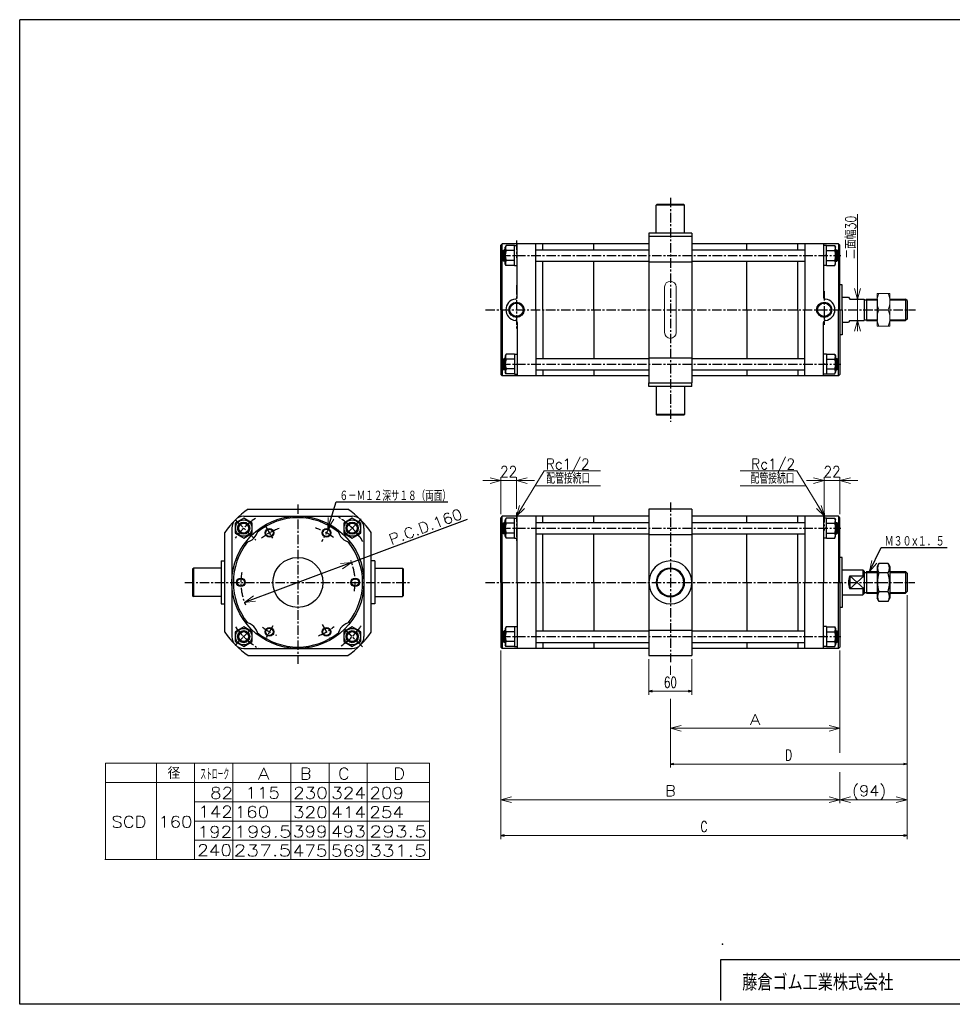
# Model space of a CAD drawing. Header units: millimetres. Extents: x -985 to 985, y -705 to 705.
# Tile 1 of 2: x -985 to 321, y -674 to 705. Entities that reach past the tile are written whole.
import ezdxf
from ezdxf.enums import TextEntityAlignment as Align

# ---------------------------------------------------------------- set-up
doc = ezdxf.new("R2010")
doc.units = ezdxf.units.MM
doc.header["$LTSCALE"] = 0.416667
doc.header["$PDSIZE"] = 1
doc.linetypes.add('CENTER', pattern=[50.8, 31.75, -6.35, 6.35, -6.35])
doc.layers.add('ZUWAKU', color=7, linetype='Continuous')
doc.styles.add('dcStyle0', font='txt.shx', dxfattribs={"width": 0.714286, "bigfont": 'bigfont'})
doc.dimstyles.new('DaDimRotatedStyle', dxfattribs={"dimtxt": 15, "dimasz": 5.000003, "dimexe": 5, "dimexo": 1.666667, "dimgap": 5, "dimtad": 3, "dimdsep": 46, "dimtxsty": 'dcStyle0', "dimblk1": 'OPEN30', "dimblk2": 'OPEN30', "dimsah": 1, "dimcen": 0.09, "dimclrd": 4, "dimclre": 4, "dimclrt": 4, "dimadec": 0, "dimazin": 2, "dimtfac": 1, "dimtdec": 4, "dimtmove": 0, "dimatfit": 0, "dimfxl": 1, "dimarcsym": 0})

# ---------------------------------------------------------------- blocks, each defined once
blk = doc.blocks.new('DC_GROUP_Φ160_1')
at = {"color": 4, "linetype": 'Continuous', "lineweight": 18}
for p, q in [((205.5, -67.7), (208.4, -52.5)), ((205.5, -67.7), (212, -54.2)), ((215.6, -56), (205.5, -67.7))]:
    blk.add_line(p, q, dxfattribs=at)
blk = doc.blocks.new('DC_GROUP_Φ160_2')
at = {"color": 4, "linetype": 'Continuous', "lineweight": 18}
for p, q in [((-553.2, -7.8), (-552.7, 7.7)), ((-553.2, -7.8), (-548.8, 6.6)), ((-545, 5.4), (-553.2, -7.8))]:
    blk.add_line(p, q, dxfattribs=at)
blk = doc.blocks.new('DC_GROUP_Φ160_3')
at = {"color": 4, "linetype": 'Continuous', "lineweight": 18}
for p, q in [((-535.7, -56.4), (-520.3, -54.9)), ((-520.3, -54.9), (-534.3, -60.2)), ((-520.3, -54.9), (-532.9, -64))]:
    blk.add_line(p, q, dxfattribs=at)
blk = doc.blocks.new('DC_GROUP_Φ160_4')
at = {"color": 4, "linetype": 'Continuous', "lineweight": 18}
for p, q in [((-670.2, -110.9), (-657.5, -101.9)), ((-670.2, -110.9), (-656.1, -105.6)), ((-654.7, -109.4), (-670.2, -110.9))]:
    blk.add_line(p, q, dxfattribs=at)
blk = doc.blocks.new('DC_GROUP_Φ160_5')
at = {"color": 4, "linetype": 'Continuous', "lineweight": 18}
for p, q in [((-289.1, 9.6), (-284.8, 24.5)), ((-289.1, 9.6), (-281.3, 22.4)), ((-277.9, 20.3), (-289.1, 9.6))]:
    blk.add_line(p, q, dxfattribs=at)
blk = doc.blocks.new('DC_GROUP_Φ160_6')
at = {"color": 4, "linetype": 'Continuous', "lineweight": 18}
for p, q in [((142.1, 9.6), (130.9, 20.3)), ((142.1, 9.6), (134.3, 22.4)), ((137.8, 24.5), (142.1, 9.6))]:
    blk.add_line(p, q, dxfattribs=at)
blk = doc.blocks.new('DC_GROUP_Φ160_7')
at = {"color": 4, "linetype": 'Continuous', "lineweight": 25}
for p, q in [((218.6, -56.4), (215.9, -60.9)), ((215.9, -60.9), (215.9, -104.9)), ((231.3, -56.4), (218.6, -56.4)), ((231.3, -56.4), (233.9, -60.9)), ((233.9, -60.9), (233.9, -104.9)), ((231.3, -69.6), (218.6, -69.6)), ((231.3, -96.2), (218.6, -96.2)), ((218.6, -109.5), (215.9, -104.9)), ((231.3, -109.5), (218.6, -109.5)), ((231.3, -109.5), (233.9, -104.9))]:
    blk.add_line(p, q, dxfattribs=at)
for centre, radius, start, end in [((228.3, -63), 11.8, 145.6111, 214.3889), ((221.6, -63), 11.8, 325.6111, 34.3889), ((260.4, -82.9), 43.9, 162.4111, 197.5889), ((189.4, -82.9), 43.9, 342.4111, 17.5889), ((228.3, -102.8), 11.8, 145.6111, 214.3889), ((221.6, -102.8), 11.8, 325.6111, 34.3889)]:
    blk.add_arc(centre, radius, start, end, dxfattribs=at)
blk = doc.blocks.new('DC_GROUP_Φ160_8')
at = {"color": 4, "linetype": 'Continuous', "lineweight": 25}
for p, q in [((-303.7, -145.1), (-305.1, -147.4)), ((-305.1, -147.4), (-305.1, -170.4)), ((-292.1, -145.1), (-303.7, -145.1)), ((-292.1, -144.9), (-292.1, -172.9)), ((-292.1, -144.9), (-288.1, -144.9)), ((-292.1, -145.1), (-292.1, -172.8)), ((-292.1, -152), (-303.7, -152)), ((-292.1, -159.5), (-288.1, -158.4)), ((-303.7, -172.8), (-305.1, -170.4)), ((-292.1, -165.8), (-303.7, -165.8)), ((-292.1, -172.8), (-303.7, -172.8)), ((-292.1, -172.9), (-288.1, -172.9))]:
    blk.add_line(p, q, dxfattribs=at)
for centre, radius, start, end in [((-297.7, -148.5), 6.93, 150, 210), ((-286.8, -158.9), 18.3, 157.7807, 202.2193), ((-297.7, -169.3), 6.93, 150, 210)]:
    blk.add_arc(centre, radius, start, end, dxfattribs=at)
blk = doc.blocks.new('DC_GROUP_Φ160_9')
at = {"color": 4, "linetype": 'Continuous', "lineweight": 25}
for p, q in [((144.9, -144.9), (140.9, -144.9)), ((144.9, -144.9), (144.9, -172.9)), ((144.9, -145.1), (144.9, -172.8)), ((144.9, -145.1), (156.6, -145.1)), ((156.6, -145.1), (157.9, -147.4)), ((157.9, -147.4), (157.9, -170.4)), ((144.9, -159.5), (140.9, -158.4)), ((144.9, -152), (156.6, -152)), ((144.9, -172.9), (140.9, -172.9)), ((144.9, -165.8), (156.6, -165.8)), ((144.9, -172.8), (156.6, -172.8)), ((156.6, -172.8), (157.9, -170.4))]:
    blk.add_line(p, q, dxfattribs=at)
for centre, radius, start, end in [((150.6, -148.5), 6.93, 330, 30), ((139.6, -158.9), 18.3, 337.7807, 22.2193), ((150.6, -169.3), 6.93, 330, 30)]:
    blk.add_arc(centre, radius, start, end, dxfattribs=at)
blk = doc.blocks.new('DC_GROUP_Φ160_10')
at = {"color": 4, "linetype": 'Continuous', "lineweight": 25}
for p, q in [((-303.7, 6.9), (-305.1, 4.6)), ((-305.1, -18.4), (-305.1, 4.6)), ((-292.1, 6.9), (-303.7, 6.9)), ((-292.1, 0), (-303.7, 0)), ((-292.1, -20.9), (-292.1, 7.1)), ((-292.1, 7.1), (-288.1, 7.1)), ((-292.1, -20.8), (-292.1, 6.9)), ((-292.1, -6.4), (-288.1, -7.5)), ((-303.7, -20.8), (-305.1, -18.4)), ((-292.1, -13.8), (-303.7, -13.8)), ((-292.1, -20.8), (-303.7, -20.8)), ((-292.1, -20.9), (-288.1, -20.9))]:
    blk.add_line(p, q, dxfattribs=at)
for centre, radius, start, end in [((-286.8, -6.9), 18.3, 157.7807, 202.2193), ((-297.7, 3.5), 6.93, 150, 210), ((-297.7, -17.3), 6.93, 150, 210)]:
    blk.add_arc(centre, radius, start, end, dxfattribs=at)
blk = doc.blocks.new('DC_GROUP_Φ160_11')
at = {"color": 4, "linetype": 'Continuous', "lineweight": 25}
for p, q in [((144.9, 7.1), (140.9, 7.1)), ((144.9, -20.9), (144.9, 7.1)), ((144.9, -20.8), (144.9, 6.9)), ((144.9, 6.9), (156.6, 6.9)), ((144.9, 0), (156.6, 0)), ((156.6, 6.9), (157.9, 4.6)), ((157.9, -18.4), (157.9, 4.6)), ((144.9, -6.4), (140.9, -7.5)), ((144.9, -20.9), (140.9, -20.9)), ((144.9, -13.8), (156.6, -13.8)), ((144.9, -20.8), (156.6, -20.8)), ((156.6, -20.8), (157.9, -18.4))]:
    blk.add_line(p, q, dxfattribs=at)
for centre, radius, start, end in [((150.6, 3.5), 6.93, 330, 30), ((139.6, -6.9), 18.3, 337.7807, 22.2193), ((150.6, -17.3), 6.93, 330, 30)]:
    blk.add_arc(centre, radius, start, end, dxfattribs=at)
blk = doc.blocks.new('DC_GROUP_Φ160_12')
at = {"color": 4, "linetype": 'Continuous', "lineweight": 25}
for p, q in [((-303.7, 236.6), (-305.1, 234.3)), ((-292.1, 236.6), (-303.7, 236.6)), ((-292.1, 236.8), (-292.1, 208.8)), ((-292.1, 236.8), (-288.1, 236.8)), ((-292.1, 236.6), (-292.1, 208.9)), ((-305.1, 234.3), (-305.1, 211.3)), ((-292.1, 229.7), (-303.7, 229.7)), ((-292.1, 222.3), (-288.1, 223.3)), ((-303.7, 208.9), (-305.1, 211.3)), ((-292.1, 215.9), (-303.7, 215.9)), ((-292.1, 208.9), (-303.7, 208.9)), ((-292.1, 208.8), (-288.1, 208.8))]:
    blk.add_line(p, q, dxfattribs=at)
for centre, radius, start, end in [((-297.7, 233.2), 6.93, 150, 210), ((-286.8, 222.8), 18.3, 157.7807, 202.2193), ((-297.7, 212.4), 6.93, 150, 210)]:
    blk.add_arc(centre, radius, start, end, dxfattribs=at)
blk = doc.blocks.new('DC_GROUP_Φ160_13')
at = {"color": 4, "linetype": 'Continuous', "lineweight": 25}
for p, q in [((144.9, 236.8), (140.9, 236.8)), ((144.9, 236.8), (144.9, 208.8)), ((144.9, 236.6), (144.9, 208.9)), ((144.9, 236.6), (156.6, 236.6)), ((156.6, 236.6), (157.9, 234.3)), ((144.9, 222.3), (140.9, 223.3)), ((144.9, 229.7), (156.6, 229.7)), ((157.9, 234.3), (157.9, 211.3)), ((144.9, 208.8), (140.9, 208.8)), ((144.9, 215.9), (156.6, 215.9)), ((144.9, 208.9), (156.6, 208.9)), ((156.6, 208.9), (157.9, 211.3))]:
    blk.add_line(p, q, dxfattribs=at)
for centre, radius, start, end in [((150.6, 233.2), 6.93, 330, 30), ((139.6, 222.8), 18.3, 337.7807, 22.2193), ((150.6, 212.4), 6.93, 330, 30)]:
    blk.add_arc(centre, radius, start, end, dxfattribs=at)
blk = doc.blocks.new('DC_GROUP_Φ160_14')
at = {"color": 4, "linetype": 'Continuous', "lineweight": 25}
for p, q in [((-303.7, 388.6), (-305.1, 386.3)), ((-305.1, 363.3), (-305.1, 386.3)), ((-292.1, 388.6), (-303.7, 388.6)), ((-292.1, 360.8), (-292.1, 388.8)), ((-292.1, 388.8), (-288.1, 388.8)), ((-292.1, 360.9), (-292.1, 388.6)), ((-292.1, 381.7), (-303.7, 381.7)), ((-292.1, 375.3), (-288.1, 374.3)), ((-303.7, 360.9), (-305.1, 363.3)), ((-292.1, 367.9), (-303.7, 367.9)), ((-292.1, 360.9), (-303.7, 360.9)), ((-292.1, 360.8), (-288.1, 360.8))]:
    blk.add_line(p, q, dxfattribs=at)
for centre, radius, start, end in [((-297.7, 385.2), 6.93, 150, 210), ((-286.8, 374.8), 18.3, 157.7807, 202.2193), ((-297.7, 364.4), 6.93, 150, 210)]:
    blk.add_arc(centre, radius, start, end, dxfattribs=at)
blk = doc.blocks.new('DC_GROUP_Φ160_15')
at = {"color": 4, "linetype": 'Continuous', "lineweight": 25}
for p, q in [((144.9, 388.8), (140.9, 388.8)), ((144.9, 360.8), (144.9, 388.8)), ((144.9, 360.9), (144.9, 388.6)), ((144.9, 388.6), (156.6, 388.6)), ((156.6, 388.6), (157.9, 386.3)), ((157.9, 363.3), (157.9, 386.3)), ((144.9, 375.3), (140.9, 374.3)), ((144.9, 381.7), (156.6, 381.7)), ((144.9, 360.8), (140.9, 360.8)), ((144.9, 367.9), (156.6, 367.9)), ((144.9, 360.9), (156.6, 360.9)), ((156.6, 360.9), (157.9, 363.3))]:
    blk.add_line(p, q, dxfattribs=at)
for centre, radius, start, end in [((150.6, 385.2), 6.93, 330, 30), ((139.6, 374.8), 18.3, 337.7807, 22.2193), ((150.6, 364.4), 6.93, 330, 30)]:
    blk.add_arc(centre, radius, start, end, dxfattribs=at)
blk = doc.blocks.new('DC_GROUP_Φ160_16')
at = {"color": 4, "linetype": 'Continuous', "lineweight": 13}
for p, q in [((233.9, 321.8), (215.9, 321.8)), ((215.9, 321.8), (215.9, 275.8)), ((233.9, 275.8), (233.9, 321.8)), ((218.5, 298.8), (231.3, 298.8)), ((215.9, 275.8), (233.9, 275.8))]:
    blk.add_line(p, q, dxfattribs=at)
for centre, start, end in [((242.3, 310.3), 154.1759, 205.8241), ((207.5, 310.3), 334.1759, 25.8241), ((242.3, 287.3), 154.1759, 205.8241), ((207.5, 287.3), 334.1759, 25.8241)]:
    blk.add_arc(centre, 26.4, start, end, dxfattribs=at)
blk = doc.blocks.new('DC_GROUP_Φ160_18')
at = {"color": 4, "linetype": 'Continuous', "lineweight": 18}
for p, q in [((188.5, 313.8), (184.5, 328.8)), ((192.5, 328.8), (188.5, 313.8)), ((188.5, 313.8), (188.5, 328.8))]:
    blk.add_line(p, q, dxfattribs=at)
blk = doc.blocks.new('DC_GROUP_Φ160_19')
at = {"color": 4, "linetype": 'Continuous', "lineweight": 18}
for p, q in [((184.5, 268.8), (188.5, 283.8)), ((188.5, 283.8), (192.5, 268.8)), ((188.5, 283.8), (188.5, 268.8))]:
    blk.add_line(p, q, dxfattribs=at)
blk = doc.blocks.new('DC_GROUP_Φ160_17')
at = {"color": 4, "linetype": 'Continuous', "lineweight": 13}
for p, q in [((188.5, 432.9), (188.5, 313.8)), ((188.5, 283.8), (188.5, 313.8)), ((188.5, 273.8), (188.5, 283.8))]:
    blk.add_line(p, q, dxfattribs=at)
at = {"linetype": 'Continuous'}
for name in ['DC_GROUP_Φ160_18', 'DC_GROUP_Φ160_19']:
    blk.add_blockref(name, (0, 0), dxfattribs=at)
at = {"color": 4, "style": 'dcStyle0', "width": 0.714286}
blk.add_text('二面幅30', height=15, rotation=90, dxfattribs=at).set_placement((186.5, 370.2), (186.5, 430.2), align=Align.FIT)
blk = doc.blocks.new('DC_GROUP_Φ160_21')
at = {"color": 4, "linetype": 'Continuous', "lineweight": 18}
for p, q in [((-289.1, 59.6), (-274.1, 63.6)), ((-274.1, 55.6), (-289.1, 59.6)), ((-289.1, 59.6), (-274.1, 59.6))]:
    blk.add_line(p, q, dxfattribs=at)
blk = doc.blocks.new('DC_GROUP_Φ160_22')
at = {"color": 4, "linetype": 'Continuous', "lineweight": 18}
for p, q in [((-326.1, 63.6), (-311.1, 59.6)), ((-311.1, 59.6), (-326.1, 55.6)), ((-311.1, 59.6), (-326.1, 59.6))]:
    blk.add_line(p, q, dxfattribs=at)
blk = doc.blocks.new('DC_GROUP_Φ160_20')
at = {"color": 4, "linetype": 'Continuous', "lineweight": 13}
for p, q in [((-336.1, 59.6), (-311.1, 59.6)), ((-311.1, 12.6), (-311.1, 64.6)), ((-311.1, 59.6), (-289.1, 59.6)), ((-289.1, 20.1), (-289.1, 64.6)), ((-264.1, 59.6), (-289.1, 59.6))]:
    blk.add_line(p, q, dxfattribs=at)
at = {"linetype": 'Continuous'}
for name in ['DC_GROUP_Φ160_22', 'DC_GROUP_Φ160_21']:
    blk.add_blockref(name, (0, 0), dxfattribs=at)
at = {"color": 4, "style": 'dcStyle0', "width": 0.8}
blk.add_text('22', height=15, dxfattribs=at).set_placement((-312.1, 64.6), (-288.1, 64.6), align=Align.FIT)
blk = doc.blocks.new('DC_GROUP_Φ160_24')
at = {"color": 4, "linetype": 'Continuous', "lineweight": 18}
for p, q in [((163.9, 59.6), (178.9, 63.6)), ((178.9, 55.6), (163.9, 59.6)), ((163.9, 59.6), (178.9, 59.6))]:
    blk.add_line(p, q, dxfattribs=at)
blk = doc.blocks.new('DC_GROUP_Φ160_25')
at = {"color": 4, "linetype": 'Continuous', "lineweight": 18}
for p, q in [((126.9, 63.6), (141.9, 59.6)), ((141.9, 59.6), (126.9, 55.6)), ((141.9, 59.6), (126.9, 59.6))]:
    blk.add_line(p, q, dxfattribs=at)
blk = doc.blocks.new('DC_GROUP_Φ160_23')
at = {"color": 4, "linetype": 'Continuous', "lineweight": 13}
for p, q in [((116.9, 59.6), (141.9, 59.6)), ((141.9, 14.6), (141.9, 64.6)), ((141.9, 59.6), (163.9, 59.6)), ((163.9, 12.6), (163.9, 64.6)), ((188.9, 59.6), (163.9, 59.6))]:
    blk.add_line(p, q, dxfattribs=at)
at = {"linetype": 'Continuous'}
for name in ['DC_GROUP_Φ160_25', 'DC_GROUP_Φ160_24']:
    blk.add_blockref(name, (0, 0), dxfattribs=at)
at = {"color": 4, "style": 'dcStyle0', "width": 0.8}
blk.add_text('22', height=15, dxfattribs=at).set_placement((140.9, 64.6), (164.9, 64.6), align=Align.FIT)
blk = doc.blocks.new('DC_GROUP_Φ160_26')
at = {"color": 4, "linetype": 'Continuous', "lineweight": 25}
for radius in [6, 5.1]:
    blk.add_circle((-675.2, -82.9), radius, dxfattribs=at)
blk = doc.blocks.new('DC_GROUP_Φ160_27')
at = {"color": 4, "linetype": 'Continuous', "lineweight": 25}
for radius in [6, 5.1]:
    blk.add_circle((-635.2, -152.2), radius, dxfattribs=at)
blk = doc.blocks.new('DC_GROUP_Φ160_28')
at = {"color": 4, "linetype": 'Continuous', "lineweight": 25}
for radius in [6, 5.1]:
    blk.add_circle((-555.2, -152.2), radius, dxfattribs=at)
blk = doc.blocks.new('DC_GROUP_Φ160_29')
at = {"color": 4, "linetype": 'Continuous', "lineweight": 25}
for radius in [6, 5.1]:
    blk.add_circle((-515.2, -82.9), radius, dxfattribs=at)
blk = doc.blocks.new('DC_GROUP_Φ160_30')
at = {"color": 4, "linetype": 'Continuous', "lineweight": 25}
for radius in [6, 5.1]:
    blk.add_circle((-555.2, -13.6), radius, dxfattribs=at)
blk = doc.blocks.new('DC_GROUP_Φ160_31')
at = {"color": 4, "linetype": 'Continuous', "lineweight": 25}
for radius in [6, 5.1]:
    blk.add_circle((-635.2, -13.6), radius, dxfattribs=at)
blk = doc.blocks.new('DC_GROUP_Φ160_32')
at = {"color": 4, "linetype": 'Continuous', "lineweight": 25}
for p, q in [((-519.2, -145.1), (-531.2, -152)), ((-507.2, -152), (-519.2, -145.1)), ((-531.2, -152), (-531.2, -165.8)), ((-507.2, -165.8), (-507.2, -152)), ((-531.2, -165.8), (-519.2, -172.8)), ((-519.2, -172.8), (-507.2, -165.8))]:
    blk.add_line(p, q, dxfattribs=at)
for radius in [11.5, 8, 7]:
    blk.add_circle((-519.2, -158.9), radius, dxfattribs=at)
blk = doc.blocks.new('DC_GROUP_Φ160_33')
at = {"color": 4, "linetype": 'Continuous', "lineweight": 25}
for p, q in [((-671.2, -145.1), (-683.2, -152)), ((-659.2, -152), (-671.2, -145.1)), ((-683.2, -152), (-683.2, -165.8)), ((-659.2, -165.8), (-659.2, -152)), ((-683.2, -165.8), (-671.2, -172.8)), ((-671.2, -172.8), (-659.2, -165.8))]:
    blk.add_line(p, q, dxfattribs=at)
for radius in [11.5, 8, 7]:
    blk.add_circle((-671.2, -158.9), radius, dxfattribs=at)
blk = doc.blocks.new('DC_GROUP_Φ160_34')
at = {"color": 4, "linetype": 'Continuous', "lineweight": 25}
for p, q in [((-671.2, 6.9), (-683.2, 0)), ((-683.2, 0), (-683.2, -13.8)), ((-659.2, 0), (-671.2, 6.9)), ((-659.2, -13.8), (-659.2, 0)), ((-683.2, -13.8), (-671.2, -20.8)), ((-671.2, -20.8), (-659.2, -13.8))]:
    blk.add_line(p, q, dxfattribs=at)
for radius in [11.5, 8, 7]:
    blk.add_circle((-671.2, -6.9), radius, dxfattribs=at)
blk = doc.blocks.new('DC_GROUP_Φ160_35')
at = {"color": 4, "linetype": 'Continuous', "lineweight": 25}
for p, q in [((-519.2, 6.9), (-531.2, 0)), ((-531.2, 0), (-531.2, -13.8)), ((-507.2, 0), (-519.2, 6.9)), ((-507.2, -13.8), (-507.2, 0)), ((-531.2, -13.8), (-519.2, -20.8)), ((-519.2, -20.8), (-507.2, -13.8))]:
    blk.add_line(p, q, dxfattribs=at)
for radius in [11.5, 8, 7]:
    blk.add_circle((-519.2, -6.9), radius, dxfattribs=at)
blk = doc.blocks.new('DC_GROUP_Φ160_45')
at = {"color": 4, "linetype": 'Continuous', "lineweight": 18}
for p, q in [((-73.6, -287.3), (-58.6, -283.3)), ((-58.6, -291.3), (-73.6, -287.3)), ((-73.6, -287.3), (-58.6, -287.3))]:
    blk.add_line(p, q, dxfattribs=at)
blk = doc.blocks.new('DC_GROUP_Φ160_46')
at = {"color": 4, "linetype": 'Continuous', "lineweight": 18}
for p, q in [((148.9, -283.3), (163.9, -287.3)), ((163.9, -287.3), (148.9, -291.3)), ((163.9, -287.3), (148.9, -287.3))]:
    blk.add_line(p, q, dxfattribs=at)
blk = doc.blocks.new('DC_GROUP_Φ160_44')
at = {"color": 4, "linetype": 'Continuous', "lineweight": 13}
for p, q in [((163.9, -178.4), (163.9, -292.3)), ((-73.6, -199.7), (-73.6, -212.4)), ((-73.6, -246), (-73.6, -292.3)), ((-73.6, -287.3), (163.9, -287.3))]:
    blk.add_line(p, q, dxfattribs=at)
at = {"linetype": 'Continuous'}
for name in ['DC_GROUP_Φ160_45', 'DC_GROUP_Φ160_46']:
    blk.add_blockref(name, (0, 0), dxfattribs=at)
at = {"color": 4, "style": 'dcStyle0'}
blk.add_text('A', height=15, dxfattribs=at).set_placement((37.7, -282.3), (52.7, -282.3), align=Align.FIT)
blk = doc.blocks.new('DC_GROUP_Φ160_48')
at = {"color": 4, "linetype": 'Continuous', "lineweight": 18}
for p, q in [((-311.1, -387.3), (-296.1, -383.3)), ((-296.1, -391.3), (-311.1, -387.3)), ((-311.1, -387.3), (-296.1, -387.3))]:
    blk.add_line(p, q, dxfattribs=at)
blk = doc.blocks.new('DC_GROUP_Φ160_49')
at = {"color": 4, "linetype": 'Continuous', "lineweight": 18}
for p, q in [((148.9, -383.3), (163.9, -387.3)), ((163.9, -387.3), (148.9, -391.3)), ((163.9, -387.3), (148.9, -387.3))]:
    blk.add_line(p, q, dxfattribs=at)
blk = doc.blocks.new('DC_GROUP_Φ160_50')
at = {"color": 4, "linetype": 'Continuous', "lineweight": 18}
for p, q in [((163.9, -387.3), (178.9, -383.3)), ((178.9, -391.3), (163.9, -387.3)), ((163.9, -387.3), (178.9, -387.3))]:
    blk.add_line(p, q, dxfattribs=at)
blk = doc.blocks.new('DC_GROUP_Φ160_51')
at = {"color": 4, "linetype": 'Continuous', "lineweight": 18}
for p, q in [((242.9, -383.3), (257.9, -387.3)), ((257.9, -387.3), (242.9, -391.3)), ((257.9, -387.3), (242.9, -387.3))]:
    blk.add_line(p, q, dxfattribs=at)
blk = doc.blocks.new('DC_GROUP_Φ160_47')
at = {"color": 4, "linetype": 'Continuous', "lineweight": 13}
for p, q in [((257.9, -100.9), (257.9, -392.3)), ((-311.1, -178.4), (-311.1, -392.3)), ((163.9, -178.4), (163.9, -321.8)), ((163.9, -348.9), (163.9, -392.3)), ((-311.1, -387.3), (163.9, -387.3)), ((163.9, -387.3), (257.9, -387.3))]:
    blk.add_line(p, q, dxfattribs=at)
at = {"linetype": 'Continuous'}
for name in ['DC_GROUP_Φ160_48', 'DC_GROUP_Φ160_49', 'DC_GROUP_Φ160_50', 'DC_GROUP_Φ160_51']:
    blk.add_blockref(name, (0, 0), dxfattribs=at)
at = {"color": 4, "style": 'dcStyle0'}
blk.add_text('B', height=15, dxfattribs=at).set_placement((-81.1, -382.3), (-66.1, -382.3), align=Align.FIT)
at = {"color": 4, "style": 'dcStyle0', "width": 0.8}
blk.add_text('(94)', height=15, dxfattribs=at).set_placement((180.9, -382.3), (228.9, -382.3), align=Align.FIT)
blk = doc.blocks.new('_OPEN30')
at = {"color": 0, "linetype": 'ByBlock', "lineweight": -2}
for p, q in [((-1, 0.267949), (0, 0)), ((0, 0), (-1, -0.267949)), ((0, 0), (-1, 0))]:
    blk.add_line(p, q, dxfattribs=at)
blk = doc.blocks.new('*D57')
at = {"color": 4, "linetype": 'Continuous', "lineweight": 13}
for p, q in [((-103.6, -190.4), (-103.6, -240.4)), ((-43.6, -190.4), (-43.6, -240.4)), ((-103.6, -235.4), (-43.6, -235.4))]:
    blk.add_line(p, q, dxfattribs=at)
at = {"color": 4, "xscale": 5.000004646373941, "yscale": 4.999982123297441}
for p, rotation in [((-103.6, -235.4), 180), ((-43.6, -235.4), 360)]:
    blk.add_blockref('_OPEN30', p, dxfattribs=dict(at, rotation=rotation))
at = {"color": 4, "insert": (-73.6, -230.4), "char_height": 15, "width": 46.875, "attachment_point": 8, "style": 'dcStyle0'}
blk.add_mtext('\\T1.00;60', dxfattribs=at)
blk = doc.blocks.new('*D58')
at = {"color": 4, "linetype": 'Continuous', "lineweight": 13}
for p, q in [((257.9, -100.9), (257.9, -342.3)), ((-73.6, -251), (-73.6, -342.3)), ((-73.6, -337.3), (257.9, -337.3))]:
    blk.add_line(p, q, dxfattribs=at)
at = {"color": 4, "xscale": 5.000004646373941, "yscale": 4.999982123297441}
for p, rotation in [((-73.6, -337.3), 180), ((257.9, -337.3), 360)]:
    blk.add_blockref('_OPEN30', p, dxfattribs=dict(at, rotation=rotation))
at = {"color": 4, "insert": (92.2, -332.3), "char_height": 15, "width": 32.812, "attachment_point": 8, "style": 'dcStyle0'}
blk.add_mtext('\\T1.00;D', dxfattribs=at)
blk = doc.blocks.new('*D59')
at = {"color": 4, "linetype": 'Continuous', "lineweight": 13}
for p, q in [((257.9, -100.9), (257.9, -442.3)), ((-311.1, -178.4), (-311.1, -442.3)), ((-311.1, -437.3), (257.9, -437.3))]:
    blk.add_line(p, q, dxfattribs=at)
at = {"color": 4, "xscale": 5.000004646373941, "yscale": 4.999982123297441}
for p, rotation in [((-311.1, -437.3), 180), ((257.9, -437.3), 360)]:
    blk.add_blockref('_OPEN30', p, dxfattribs=dict(at, rotation=rotation))
at = {"color": 4, "insert": (-26.6, -432.3), "char_height": 15, "width": 32.812, "attachment_point": 8, "style": 'dcStyle0'}
blk.add_mtext('\\T1.00;C', dxfattribs=at)

msp = doc.modelspace()

# ---------------------------------------------------------------- linework, layer by layer
at = {"color": 4, "linetype": 'CENTER', "lineweight": 25}
for p, q in [((-73.588, 455.606), (-73.588, 141.793)), ((-289.088, 395.854), (-289.088, 371.323)), ((-310.789, 374.793), (165.285, 374.793)), ((-289.088, 333.408), (-289.088, 272.306)), ((141.912, 324.808), (141.912, 277.825)), ((-332.525, 298.793), (269.901, 298.793)), ((-310.789, 222.793), (165.285, 222.793)), ((-73.588, 29.085), (-73.588, -194.728)), ((-595.225, 26.147), (-595.225, -196.887)), ((-289.088, 15.1), (-289.088, -25.122)), ((141.912, 14.139), (141.912, -10.392)), ((-682.027, 3.881), (-654.333, -23.813)), ((-681.845, 3.699), (-660.809, -17.338)), ((-506.464, 5.839), (-530.312, -18.009)), ((-529.64, -17.338), (-508.604, 3.699)), ((-640.185, -5.047), (-629.734, -23.15)), ((-549.896, -4.411), (-562.462, -26.176)), ((-310.789, -6.922), (165.285, -6.922)), ((-753.849, -82.922), (-438.982, -82.922)), ((-332.525, -82.922), (268.781, -82.922)), ((-661.092, -148.789), (-683.401, -171.098)), ((-681.845, -169.542), (-660.809, -148.506)), ((-630.463, -143.956), (-639.831, -160.182)), ((-561.271, -141.73), (-550.358, -160.633)), ((-529.64, -148.506), (-508.604, -169.542)), ((-528.937, -149.209), (-504.897, -173.249)), ((-310.789, -158.922), (165.285, -158.922))]:
    msp.add_line(p, q, dxfattribs=at)
at = {"color": 4, "linetype": 'Continuous', "lineweight": 25}
for p, q in [((-92.588, 446.293), (-93.588, 445.293)), ((-93.588, 406.293), (-93.588, 445.293)), ((-53.588, 445.293), (-93.588, 445.293)), ((-54.588, 446.293), (-92.588, 446.293)), ((-54.588, 446.293), (-53.588, 445.293)), ((-53.588, 406.293), (-53.588, 445.293)), ((-43.588, 406.293), (-103.588, 406.293)), ((-103.588, 406.293), (-103.588, 401.293)), ((-103.588, 401.293), (-103.588, 196.293)), ((-43.588, 401.293), (-103.588, 401.293)), ((-43.588, 406.293), (-43.588, 401.293)), ((-43.588, 401.293), (-43.588, 196.293)), ((-309.088, 391.293), (-311.088, 389.293)), ((-311.088, 298.793), (-311.088, 389.293)), ((-309.088, 298.793), (-309.088, 391.293)), ((-103.588, 391.293), (-309.088, 391.293)), ((-288.088, 316.681), (-288.088, 391.293)), ((-262.088, 298.793), (-262.088, 391.293)), ((-252.388, 383.944), (-252.388, 391.293)), ((-252.388, 382.793), (-252.388, 391.293)), ((-180.988, 382.793), (-180.988, 391.293)), ((162.112, 391.293), (-43.588, 391.293)), ((33.612, 382.793), (33.612, 391.293)), ((105.012, 382.793), (105.012, 391.293)), ((114.912, 391.293), (114.912, 298.793)), ((140.912, 391.293), (140.912, 316.681)), ((163.912, 389.293), (161.912, 391.293)), ((161.912, 391.293), (161.912, 298.793)), ((163.912, 298.793), (163.912, 389.293)), ((-308.088, 381.293), (-306.588, 382.793)), ((-308.088, 368.293), (-308.088, 381.293)), ((-307.588, 381.793), (-305.088, 381.793)), ((-305.088, 382.793), (-306.588, 382.793)), ((-306.588, 366.793), (-306.588, 382.793)), ((-262.088, 382.793), (-103.588, 382.793)), ((-43.588, 382.793), (115.112, 382.793)), ((157.912, 382.793), (159.412, 382.793)), ((160.412, 381.793), (157.912, 381.793)), ((160.912, 381.293), (159.412, 382.793)), ((159.412, 366.793), (159.412, 382.793)), ((160.912, 368.293), (160.912, 381.293)), ((-308.088, 368.293), (-306.588, 366.793)), ((-307.588, 367.793), (-305.088, 367.793)), ((-305.088, 366.793), (-306.588, 366.793)), ((-262.088, 366.793), (-103.588, 366.793)), ((-252.388, 298.793), (-252.388, 366.793)), ((-180.988, 298.793), (-180.988, 366.793)), ((-103.588, 365.875), (-43.588, 365.875)), ((-43.588, 366.793), (115.112, 366.793)), ((33.612, 298.793), (33.612, 366.793)), ((105.012, 298.793), (105.012, 366.793)), ((160.412, 367.793), (157.912, 367.793)), ((157.912, 366.793), (159.412, 366.793)), ((160.912, 368.293), (159.412, 366.793)), ((166.912, 333.793), (163.912, 333.793)), ((166.912, 298.793), (166.912, 333.793)), ((166.912, 316.293), (175.773, 316.293)), ((175.773, 316.293), (177.912, 313.793)), ((177.912, 313.793), (197.912, 313.793)), ((197.912, 313.793), (197.912, 283.793)), ((197.912, 312.793), (200.837, 312.793)), ((200.837, 313.793), (215.923, 313.793)), ((200.837, 312.793), (215.923, 312.793)), ((200.912, 313.793), (200.912, 283.793)), ((215.923, 313.793), (215.923, 283.793)), ((233.923, 313.793), (255.912, 313.793)), ((233.923, 312.793), (256.912, 312.793)), ((257.912, 311.793), (255.912, 313.793)), ((255.912, 313.793), (255.912, 283.793)), ((257.912, 311.793), (257.912, 285.793)), ((-311.088, 298.793), (-311.088, 208.293)), ((-309.088, 298.793), (-309.088, 206.293)), ((-262.088, 298.793), (-262.088, 206.293)), ((-252.388, 298.793), (-252.388, 230.793)), ((-180.988, 298.793), (-180.988, 230.793)), ((33.612, 298.793), (33.612, 230.793)), ((105.012, 298.793), (105.012, 230.793)), ((114.912, 206.293), (114.912, 298.793)), ((161.912, 206.293), (161.912, 298.793)), ((163.912, 298.793), (163.912, 208.293)), ((166.912, 298.793), (166.912, 263.793)), ((-288.088, 280.904), (-288.088, 206.293)), ((140.912, 206.293), (140.912, 280.904)), ((166.912, 281.293), (175.773, 281.293)), ((177.912, 283.793), (175.773, 281.293)), ((177.912, 283.793), (197.912, 283.793)), ((197.912, 284.793), (200.837, 284.793)), ((200.912, 284.793), (215.923, 284.793)), ((200.912, 283.793), (215.923, 283.793)), ((233.923, 284.793), (256.912, 284.793)), ((233.923, 283.793), (255.912, 283.793)), ((257.912, 285.793), (255.912, 283.793)), ((166.912, 263.793), (163.912, 263.793)), ((-308.088, 229.293), (-306.588, 230.793)), ((-308.088, 229.293), (-308.088, 216.293)), ((-307.588, 229.793), (-305.088, 229.793)), ((-305.088, 230.793), (-306.588, 230.793)), ((-306.588, 230.793), (-306.588, 214.793)), ((-262.088, 230.793), (-103.588, 230.793)), ((-103.588, 231.711), (-43.588, 231.711)), ((-43.588, 230.793), (115.112, 230.793)), ((157.912, 230.793), (159.412, 230.793)), ((160.412, 229.793), (157.912, 229.793)), ((160.912, 229.293), (159.412, 230.793)), ((159.412, 230.793), (159.412, 214.793)), ((160.912, 229.293), (160.912, 216.293)), ((-309.088, 206.293), (-311.088, 208.293)), ((-308.088, 216.293), (-306.588, 214.793)), ((-307.588, 215.793), (-305.088, 215.793)), ((-305.088, 214.793), (-306.588, 214.793)), ((-262.088, 214.793), (-103.588, 214.793)), ((-252.388, 214.793), (-252.388, 206.293)), ((-252.388, 213.642), (-252.388, 206.293)), ((-180.988, 214.793), (-180.988, 206.293)), ((-43.588, 214.793), (115.112, 214.793)), ((33.612, 214.793), (33.612, 206.293)), ((105.012, 214.793), (105.012, 206.293)), ((160.412, 215.793), (157.912, 215.793)), ((157.912, 214.793), (159.412, 214.793)), ((160.912, 216.293), (159.412, 214.793)), ((163.912, 208.293), (161.912, 206.293)), ((-103.588, 206.293), (-309.088, 206.293)), ((-103.588, 196.293), (-43.588, 196.293)), ((-103.588, 191.293), (-103.588, 196.293)), ((162.112, 206.293), (-43.588, 206.293)), ((-43.588, 191.293), (-43.588, 196.293)), ((-43.588, 191.293), (-103.588, 191.293)), ((-93.588, 191.293), (-93.588, 152.293)), ((-53.588, 191.293), (-53.588, 152.293)), ((-92.588, 151.293), (-93.588, 152.293)), ((-53.588, 152.293), (-93.588, 152.293)), ((-54.588, 151.293), (-53.588, 152.293)), ((-54.588, 151.293), (-92.588, 151.293)), ((-553.164, -7.797), (-541.806, 29.681)), ((-541.806, 29.681), (-385.123, 29.681)), ((-665.008, 19.578), (-525.441, 19.578)), ((-103.588, 19.578), (-103.588, -185.422)), ((-43.588, 19.578), (-103.588, 19.578)), ((-43.588, 19.578), (-43.588, -185.422)), ((-671.225, 9.578), (-519.225, 9.578)), ((-520.275, -54.949), (-357.711, 5.724)), ((-309.088, 9.578), (-311.088, 7.578)), ((-311.088, -82.922), (-311.088, 7.578)), ((-309.088, -82.922), (-309.088, 9.578)), ((-103.588, 9.578), (-309.088, 9.578)), ((-308.088, -0.422), (-306.588, 1.078)), ((-307.588, 0.078), (-305.088, 0.078)), ((-305.088, 1.078), (-306.588, 1.078)), ((-306.588, -14.922), (-306.588, 1.078)), ((-288.088, -82.922), (-288.088, 9.578)), ((-262.088, 9.578), (-262.088, -175.422)), ((-262.088, 1.078), (-103.588, 1.078)), ((-252.388, 2.229), (-252.388, 9.578)), ((-252.388, 1.078), (-252.388, 9.578)), ((-180.988, 1.078), (-180.988, 9.578)), ((162.112, 9.578), (-43.588, 9.578)), ((-43.588, 1.078), (115.112, 1.078)), ((33.612, 1.078), (33.612, 9.578)), ((105.012, 1.078), (105.012, 9.578)), ((114.912, 9.578), (114.912, -82.922)), ((140.912, 9.578), (140.912, -82.922)), ((157.912, 1.078), (159.412, 1.078)), ((160.412, 0.078), (157.912, 0.078)), ((160.912, -0.422), (159.412, 1.078)), ((159.412, -14.922), (159.412, 1.078)), ((163.912, 7.578), (161.912, 9.578)), ((161.912, 9.578), (161.912, -82.922)), ((163.912, -82.922), (163.912, 7.578)), ((-697.725, -152.705), (-697.725, -13.138)), ((-687.725, -6.922), (-687.725, -158.922)), ((-502.725, -6.922), (-502.725, -158.922)), ((-492.725, -152.705), (-492.725, -13.138)), ((-308.088, -13.422), (-308.088, -0.422)), ((-308.088, -13.422), (-306.588, -14.922)), ((160.912, -13.422), (159.412, -14.922)), ((160.912, -13.422), (160.912, -0.422)), ((-307.588, -13.922), (-305.088, -13.922)), ((-305.088, -14.922), (-306.588, -14.922)), ((-262.088, -14.922), (-103.588, -14.922)), ((-252.388, -82.922), (-252.388, -14.922)), ((-180.988, -82.922), (-180.988, -14.922)), ((-103.588, -15.84), (-43.588, -15.84)), ((-43.588, -14.922), (115.112, -14.922)), ((33.612, -82.922), (33.612, -14.922)), ((105.012, -82.922), (105.012, -14.922)), ((160.412, -13.922), (157.912, -13.922)), ((157.912, -14.922), (159.412, -14.922)), ((205.483, -67.71), (221.805, -34.044)), ((221.805, -34.044), (314.304, -34.044)), ((-702.725, -52.922), (-702.725, -112.922)), ((-702.725, -52.922), (-697.725, -52.922)), ((-520.275, -54.949), (-670.174, -110.895)), ((-487.725, -52.922), (-492.725, -52.922)), ((-487.725, -52.922), (-487.725, -112.922)), ((166.912, -47.922), (163.912, -47.922)), ((166.912, -82.922), (166.912, -47.922)), ((-742.725, -63.922), (-741.725, -62.922)), ((-742.725, -63.922), (-742.725, -101.922)), ((-702.725, -62.922), (-741.725, -62.922)), ((-741.725, -62.922), (-741.725, -102.922)), ((-487.725, -62.922), (-448.725, -62.922)), ((-447.725, -63.922), (-448.725, -62.922)), ((-448.725, -62.922), (-448.725, -102.922)), ((-447.725, -63.922), (-447.725, -101.922)), ((166.912, -65.422), (195.912, -65.422)), ((197.912, -67.422), (195.912, -65.422)), ((195.912, -65.422), (195.912, -73.922)), ((197.912, -67.422), (195.912, -65.422)), ((197.912, -67.422), (197.912, -98.422)), ((197.912, -68.922), (200.837, -68.922)), ((200.837, -67.922), (215.923, -67.922)), ((200.837, -68.922), (215.923, -68.922)), ((200.912, -67.922), (200.912, -97.922)), ((233.923, -67.922), (255.912, -67.922)), ((233.923, -68.922), (256.912, -68.922)), ((257.912, -69.922), (255.912, -67.922)), ((255.912, -67.922), (255.912, -97.922)), ((177.912, -73.922), (177.912, -91.922)), ((177.912, -73.922), (197.912, -73.922)), ((177.912, -73.922), (197.912, -91.922)), ((197.912, -73.922), (177.912, -91.922)), ((257.912, -69.922), (257.912, -95.922)), ((-311.088, -82.922), (-311.088, -173.422)), ((-309.088, -82.922), (-309.088, -175.422)), ((-288.088, -82.922), (-288.088, -175.422)), ((-252.388, -82.922), (-252.388, -150.922)), ((-180.988, -82.922), (-180.988, -150.922)), ((33.612, -82.922), (33.612, -150.922)), ((105.012, -82.922), (105.012, -150.922)), ((114.912, -175.422), (114.912, -82.922)), ((140.912, -175.422), (140.912, -82.922)), ((161.912, -175.422), (161.912, -82.922)), ((163.912, -82.922), (163.912, -173.422)), ((166.912, -82.922), (166.912, -117.922)), ((197.912, -91.922), (177.912, -91.922)), ((195.912, -91.922), (195.912, -100.422)), ((257.912, -95.922), (255.912, -97.922)), ((-742.725, -101.922), (-741.725, -102.922)), ((-702.725, -102.922), (-741.725, -102.922)), ((-487.725, -102.922), (-448.725, -102.922)), ((-447.725, -101.922), (-448.725, -102.922)), ((166.912, -100.422), (195.912, -100.422)), ((197.912, -98.422), (195.912, -100.422)), ((197.912, -96.922), (200.912, -96.922)), ((200.912, -96.922), (215.923, -96.922)), ((200.912, -97.922), (215.923, -97.922)), ((233.923, -96.922), (256.912, -96.922)), ((233.923, -97.922), (255.912, -97.922)), ((-702.725, -112.922), (-697.725, -112.922)), ((-487.725, -112.922), (-492.725, -112.922)), ((166.912, -117.922), (163.912, -117.922)), ((-308.088, -152.422), (-306.588, -150.922)), ((-305.088, -150.922), (-306.588, -150.922)), ((-306.588, -150.922), (-306.588, -166.922)), ((-262.088, -150.922), (-103.588, -150.922)), ((-103.588, -150.004), (-43.588, -150.004)), ((-43.588, -150.922), (115.112, -150.922)), ((157.912, -150.922), (159.412, -150.922)), ((160.912, -152.422), (159.412, -150.922)), ((159.412, -150.922), (159.412, -166.922)), ((-308.088, -152.422), (-308.088, -165.422)), ((-308.088, -165.422), (-306.588, -166.922)), ((-307.588, -151.922), (-305.088, -151.922)), ((160.412, -151.922), (157.912, -151.922)), ((160.912, -165.422), (159.412, -166.922)), ((160.912, -152.422), (160.912, -165.422)), ((-671.225, -175.422), (-519.225, -175.422)), ((-309.088, -175.422), (-311.088, -173.422)), ((-103.588, -175.422), (-309.088, -175.422)), ((-307.588, -165.922), (-305.088, -165.922)), ((-305.088, -166.922), (-306.588, -166.922)), ((-262.088, -166.922), (-103.588, -166.922)), ((-252.388, -166.922), (-252.388, -175.422)), ((-252.388, -168.073), (-252.388, -175.422)), ((-180.988, -166.922), (-180.988, -175.422)), ((-43.588, -166.922), (115.112, -166.922)), ((162.112, -175.422), (-43.588, -175.422)), ((33.612, -166.922), (33.612, -175.422)), ((105.012, -166.922), (105.012, -175.422)), ((160.412, -165.922), (157.912, -165.922)), ((157.912, -166.922), (159.412, -166.922)), ((163.912, -173.422), (161.912, -175.422)), ((-665.008, -185.422), (-525.441, -185.422)), ((-103.588, -185.422), (-43.588, -185.422))]:
    msp.add_line(p, q, dxfattribs=at)
at = {"color": 4, "linetype": 'Continuous', "lineweight": 13}
for p, q in [((-81.688, 266.893), (-81.688, 330.693)), ((-65.488, 266.893), (-65.488, 330.693)), ((-289.088, 9.578), (-250.578, 73.117)), ((-250.578, 73.117), (-171.287, 73.117)), ((103.602, 73.117), (24.312, 73.117)), ((142.112, 9.578), (103.602, 73.117)), ((-263.189, 52.309), (-171.287, 52.309)), ((116.214, 52.309), (24.312, 52.309)), ((-864.919, -336.096), (-410.805, -336.096)), ((-864.919, -336.096), (-864.919, -471.096)), ((-793.586, -336.096), (-793.586, -471.096)), ((-740.132, -336.096), (-740.132, -471.096)), ((-686.679, -336.096), (-686.679, -471.096)), ((-605.061, -336.096), (-605.061, -471.096)), ((-551.608, -336.096), (-551.608, -471.096)), ((-551.608, -336.096), (-551.608, -471.096)), ((-498.154, -336.096), (-498.154, -471.096)), ((-498.154, -336.096), (-498.154, -471.096)), ((-498.154, -336.096), (-498.154, -471.096)), ((-410.805, -336.096), (-410.805, -471.096)), ((-864.919, -363.096), (-410.805, -363.096)), ((-740.132, -390.096), (-410.805, -390.096)), ((-740.006, -417.096), (-410.805, -417.096)), ((-740.132, -444.096), (-410.805, -444.096)), ((-865.839, -471.096), (-410.805, -471.096))]:
    msp.add_line(p, q, dxfattribs=at)
at = {"color": 4, "linetype": 'Continuous', "lineweight": 25}
for centre, radius in [((-289.088, 298.793), 10.495), ((-289.088, 298.793), 9.295), ((141.912, 298.793), 10.495), ((141.912, 298.793), 9.295), ((-595.225, -82.922), 92.5), ((-671.238, -6.908), 8.5), ((-519.211, -6.908), 8.5), ((-595.225, -82.922), 35), ((-671.238, -158.936), 8.5), ((-519.211, -158.936), 8.5)]:
    msp.add_circle(centre, radius, dxfattribs=at)
at = {"color": 4, "linetype": 'Continuous', "lineweight": 13}
for centre, start, end in [((-73.588, 330.693), 0, 180), ((-73.588, 266.893), 180, 0)]:
    msp.add_arc(centre, 8.1, start, end, dxfattribs=at)
at = {"color": 4, "linetype": 'Continuous', "lineweight": 25}
for centre, radius, start, end in [((-289.088, 298.793), 15, 96.37937, 263.62063), ((-291.088, 316.681), 3, 276.37937, 0), ((143.912, 316.681), 3, 180, 263.62063), ((141.912, 298.793), 15, 276.37937, 83.62063), ((-291.088, 280.904), 3, 0, 83.62063), ((143.912, 280.904), 3, 96.37937, 180), ((-595.225, -82.922), 124, 124.247643, 145.752357), ((-595.225, -82.922), 124, 34.247643, 55.752357), ((-671.225, -6.922), 16.5, 90, 180), ((-595.225, -82.922), 90.5, 51.122972, 128.877028), ((-519.225, -6.922), 16.5, 0, 90), ((-671.238, -6.908), 20, 277.250758, 352.749242), ((-519.211, -6.908), 20, 187.250758, 262.749242), ((-595.225, -82.922), 90.5, 141.122972, 218.877028), ((-595.225, -82.922), 90.5, 321.122972, 38.877028), ((-73.588, -82.922), 30, 360, 180), ((-73.588, -82.922), 20, 0, 180), ((-73.588, -82.922), 19, 360, 180), ((195.773, -82.922), 20, 153.256316, 206.743684), ((-73.588, -82.922), 30, 180, 0), ((-73.588, -82.922), 20, 180, 0), ((-73.588, -82.922), 19, 180, 0), ((-671.238, -158.936), 20, 7.250758, 82.749242), ((-519.211, -158.936), 20, 97.250758, 172.749242), ((-595.225, -82.922), 124, 214.247643, 235.752357), ((-671.225, -158.922), 16.5, 180, 270), ((-595.225, -82.922), 90.5, 231.122972, 308.877028), ((-595.225, -82.922), 124, 304.247643, 325.752357), ((-519.225, -158.922), 16.5, 270, 0)]:
    msp.add_arc(centre, radius, start, end, dxfattribs=at)
at = {"color": 4, "linetype": 'CENTER', "lineweight": 25}
for radius, start, end in [(107.5, 123.663294, 146.3064), (107.5, 126.699102, 140.982765), (107.5, 36.664414, 58.577506), (107.5, 32.184902, 52.820468), (80, 109.376688, 129.539968), (80, 51.705347, 72.255726), (80, 351.0834, 22.610987), (80, 170.177599, 203.020722), (107.5, 215.397753, 234.717504), (107.5, 216.259196, 239.453636), (80, 231.803223, 247.949327), (80, 291.005988, 309.407152), (107.5, 304.342228, 326.132268), (107.5, 307.338044, 323.557664)]:
    msp.add_arc((-595.225, -82.922), radius, start, end, dxfattribs=at)
at = {"color": 5, "linetype": 'Continuous'}
msp.add_point((-0.695, -589.435), dxfattribs=at)
at = {"layer": 'ZUWAKU', "color": 5, "linetype": 'Continuous', "lineweight": 25}
for p, q in [((-985, -673.75), (-985, 705)), ((955, 705), (-985, 705)), ((985, -673.75), (-985, -673.75))]:
    msp.add_line(p, q, dxfattribs=at)
at = {"layer": 'ZUWAKU', "color": 4, "linetype": 'Continuous', "lineweight": 25}
for p, q in [((-2.942, -611.193), (952.058, -611.193)), ((-2.942, -668.517), (-2.942, -611.193))]:
    msp.add_line(p, q, dxfattribs=at)

# ---------------------------------------------------------------- block references
at = {"linetype": 'Continuous'}
for name in ['DC_GROUP_Φ160_17', 'DC_GROUP_Φ160_14', 'DC_GROUP_Φ160_15', 'DC_GROUP_Φ160_16', 'DC_GROUP_Φ160_12', 'DC_GROUP_Φ160_13', 'DC_GROUP_Φ160_20', 'DC_GROUP_Φ160_23', 'DC_GROUP_Φ160_5', 'DC_GROUP_Φ160_6', 'DC_GROUP_Φ160_34', 'DC_GROUP_Φ160_2', 'DC_GROUP_Φ160_35', 'DC_GROUP_Φ160_10', 'DC_GROUP_Φ160_11', 'DC_GROUP_Φ160_31', 'DC_GROUP_Φ160_30', 'DC_GROUP_Φ160_3', 'DC_GROUP_Φ160_1', 'DC_GROUP_Φ160_7', 'DC_GROUP_Φ160_26', 'DC_GROUP_Φ160_29', 'DC_GROUP_Φ160_4', 'DC_GROUP_Φ160_47', 'DC_GROUP_Φ160_33', 'DC_GROUP_Φ160_27', 'DC_GROUP_Φ160_28', 'DC_GROUP_Φ160_32', 'DC_GROUP_Φ160_8', 'DC_GROUP_Φ160_9', 'DC_GROUP_Φ160_44']:
    msp.add_blockref(name, (0, 0), dxfattribs=at)

# ---------------------------------------------------------------- texts
at = {"color": 4, "style": 'dcStyle0'}
for s, height, width, p, p2 in [('Rc1/2', 15, 0.82, (-248.151, 75.207), (-186.651, 75.207)), ('Rc1/2', 15, 0.82, (39.575, 75.207), (101.075, 75.207)), ('配管接続口', 15, 0.683333, (-247.342, 55.32), (-185.842, 55.32)), ('配管接続口', 15, 0.683333, (38.766, 55.32), (100.266, 55.32)), ('６－Ｍ１２深サ１８（両面）', 15, 0.666667, (-537.006, 30.881), (-381.006, 30.881)), ('Ｍ３０×１．５', 15, 0.666667, (226.605, -32.844), (310.605, -32.844)), ('   径', 16.2, 0.952381, (-824.834, -358.142), (-760.034, -358.142)), ('ストローク', 16.2, 0.416667, (-732.035, -359.5), (-691.535, -359.5))]:
    msp.add_text(s, height=height, dxfattribs=dict(at, width=width)).set_placement(p, p2, align=Align.FIT)
at = {"color": 4, "style": 'dcStyle0', "width": 0.8}
msp.add_text('P.C.D.160', height=15, rotation=20.466829, dxfattribs=at).set_placement((-464.492, -30.789), (-363.309, 6.974), align=Align.FIT)
at = {"color": 4, "style": 'dcStyle0'}
for s, p, p2 in [('A', (-651.327, -358.832), (-635.127, -358.832)), ('B', (-592.495, -358.832), (-576.295, -358.832)), ('C', (-539.042, -358.832), (-522.842, -358.832)), ('D', (-461.479, -358.832), (-445.279, -358.832)), ('82', (-718.387, -385.885), (-685.987, -385.885)), ('115', (-669.028, -385.768), (-620.428, -385.768)), ('230', (-602.057, -385.832), (-553.457, -385.832)), ('324', (-548.604, -385.832), (-500.004, -385.832)), ('209', (-495.15, -385.832), (-446.55, -385.832)), ('142', (-735.021, -412.242), (-686.421, -412.242)), ('160', (-684.068, -412.439), (-635.468, -412.439)), ('320', (-602.201, -412.832), (-553.601, -412.832)), ('414', (-548.747, -412.832), (-500.147, -412.832)), ('254', (-495.294, -412.832), (-446.694, -412.832)), ('SCD 160', (-856.511, -426.332), (-743.111, -426.332)), ('192', (-735.953, -440.34), (-687.353, -440.34)), ('199.5', (-684.932, -440.111), (-603.932, -440.111)), ('399', (-602.345, -439.832), (-553.745, -439.832)), ('493', (-548.891, -439.832), (-500.291, -439.832)), ('293.5', (-495.438, -439.832), (-414.438, -439.832)), ('240', (-736.326, -466.057), (-687.726, -466.057)), ('237.5', (-685.481, -466.439), (-604.481, -466.439)), ('475', (-602.489, -466.832), (-553.889, -466.832)), ('569', (-549.035, -466.832), (-500.435, -466.832)), ('331.5', (-495.581, -466.832), (-414.581, -466.832))]:
    msp.add_text(s, height=16.2, dxfattribs=at).set_placement(p, p2, align=Align.FIT)
at = {"layer": 'ZUWAKU', "color": 4, "style": 'dcStyle0', "width": 0.783333}
msp.add_text('藤倉ゴム工業株式会社', height=22.5, dxfattribs=at).set_placement((27.122, -654.479), (238.622, -654.479), align=Align.FIT)

# ---------------------------------------------------------------- dimensions: what is measured, and where the dimension line sits
at = {"linetype": 'Continuous', "lineweight": 13}
for base, p1, text, picture, middle in [((257.912, -437.305), (-311.088, -176.755), 'C', '*D59', (-26.588, -437.305)), ((257.912, -337.305), (-73.588, -249.35), 'D', '*D58', (92.162, -337.305))]:
    dim = msp.add_linear_dim(base=base, p1=p1, p2=(257.912, -99.255), text=text, dimstyle='DaDimRotatedStyle', override={"dimtxt": 15, "dimasz": 5.000003, "dimexe": 5, "dimexo": 1.666667, "dimgap": 5, "dimtad": 3, "dimtih": 0, "dimtoh": 0, "dimdec": 2, "dimzin": 8, "dimtxsty": 'dcStyle0', "dimblk1": 'OPEN30', "dimblk2": 'OPEN30', "dimsah": 1, "dimclrd": 4, "dimclre": 4, "dimclrt": 4, "dimazin": 2, "dimtofl": 1, "dimatfit": 0, "dimtolj": 0, "dimtzin": 8}, dxfattribs=at)
    dim.commit()
    dim.dimension.update_dxf_attribs({"geometry": picture, "text_midpoint": middle})
dim = msp.add_linear_dim(base=(-43.588, -235.422), p1=(-103.588, -188.755), p2=(-43.588, -188.755), dimstyle='DaDimRotatedStyle', override={"dimtxt": 15, "dimasz": 5.000003, "dimexe": 5, "dimexo": 1.666667, "dimgap": 5, "dimtad": 3, "dimtih": 0, "dimtoh": 0, "dimdec": 2, "dimzin": 8, "dimtxsty": 'dcStyle0', "dimblk1": 'OPEN30', "dimblk2": 'OPEN30', "dimsah": 1, "dimclrd": 4, "dimclre": 4, "dimclrt": 4, "dimazin": 2, "dimtofl": 1, "dimatfit": 0, "dimtolj": 0, "dimtzin": 8}, dxfattribs=at)
dim.commit()
dim.dimension.update_dxf_attribs({"geometry": '*D57', "text_midpoint": (-73.588, -235.422)})

doc.saveas('drawing.dxf')
